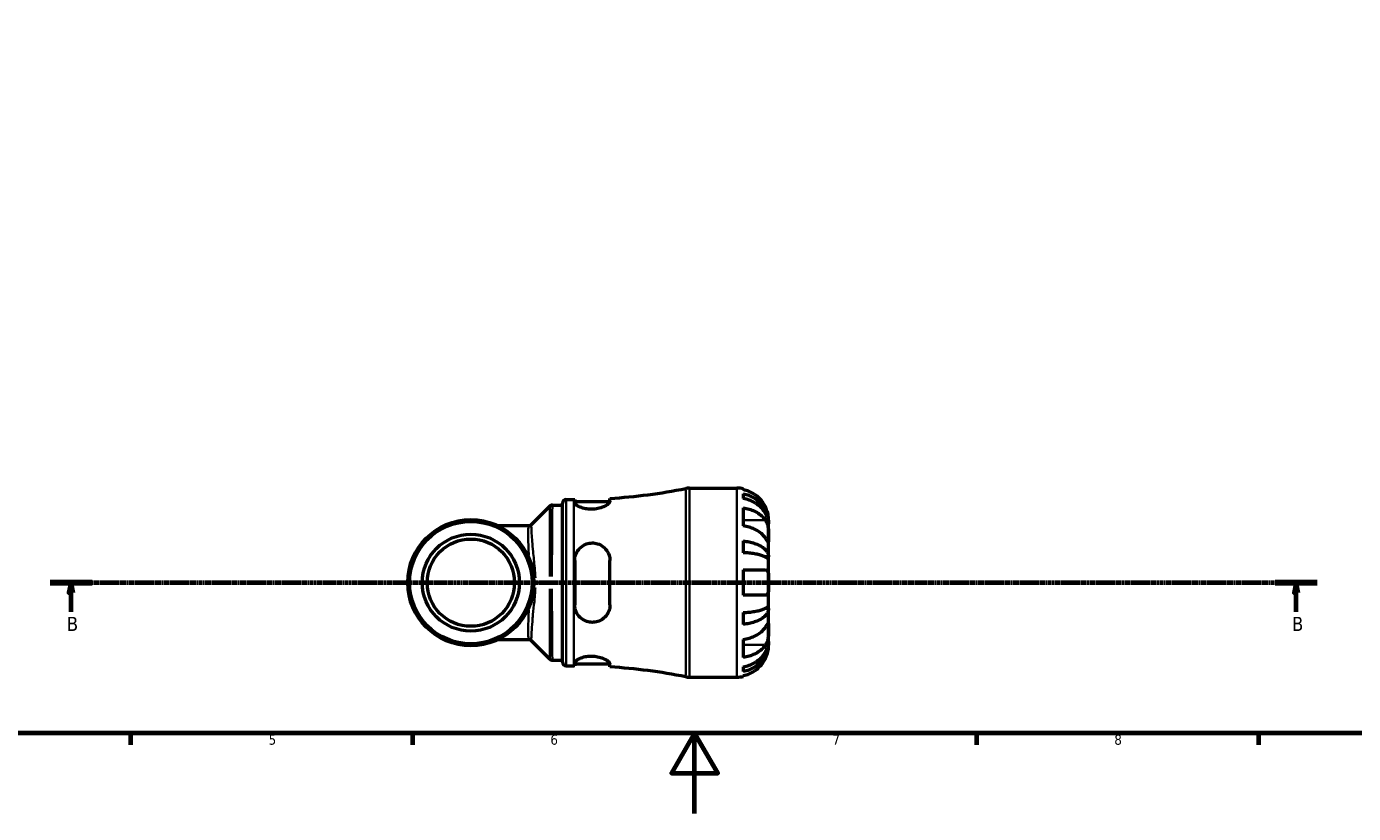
# Model space of a CAD drawing. Header units: millimetres. Extents: x 0 to 902, y 0 to 783.
# Tile 2 of 6: x 254 to 584, y 0 to 196. Entities that reach past the tile are written whole.
import ezdxf

# ---------------------------------------------------------------- set-up
doc = ezdxf.new("R2010")
doc.units = ezdxf.units.MM
doc.linetypes.add('CHAIN', pattern=[0.7087, 0.4724, -0.0591, 0.1181, -0.0591])
for name, color, linetype, lineweight in [('Border (ISO)', 7, 'Continuous', 70), ('Section Line (ISO)', 7, 'CHAIN', 70), ('Visible (ISO)', 7, 'Continuous', 50), ('Visible Narrow (ISO)', 7, 'Continuous', 35)]:
    doc.layers.add(name, color=color, linetype=linetype, lineweight=lineweight)
doc.styles.add('Label Text (ISO)', font='tahoma.ttf')
doc.styles.add('Note Text (ISO)', font='tahoma.ttf')

# ---------------------------------------------------------------- blocks, each defined once
blk = doc.blocks.new('Borders Default Border')
at = {"layer": 'Border (ISO)'}
for p, q in [((280.33, 20), (280.33, 17.1)), ((350.42, 20), (350.42, 17.1)), ((490.58, 20), (490.58, 17.1)), ((560.67, 20), (560.67, 17.1))]:
    blk.add_line(p, q, dxfattribs=at)
at = {"layer": 'Border (ISO)', "flags": 128}
for points in [[(20, 20), (20, 574), (821, 574), (821, 20), (20, 20)], [(420.5, 0), (420.5, 20), (414.73, 10), (426.27, 10), (420.5, 20)]]:
    blk.add_lwpolyline(points, dxfattribs=at)
at = {"layer": 'Border (ISO)', "color": 232, "true_color": 0xca0064, "char_height": 2.5, "attachment_point": 7, "style": 'Note Text (ISO)'}
for s, insert in [('5', (314.64, 17.05)), ('6', (384.66, 17.05)), ('7', (454.77, 17.1)), ('8', (524.81, 17.04))]:
    blk.add_mtext(s, dxfattribs=dict(at, insert=insert))
blk = doc.blocks.new('2dTransSection0')
at = {"layer": 'Section Line (ISO)', "linetype": 'CHAIN'}
blk.add_line((260.33, 57.4), (575.22, 57.4), dxfattribs=at)
at = {"layer": 'Section Line (ISO)', "linetype": 'Continuous', "lineweight": 140}
for p, q in [((260.33, 57.4), (270.76, 57.4)), ((564.79, 57.4), (575.22, 57.4))]:
    blk.add_line(p, q, dxfattribs=at)
at = {"layer": 'Section Line (ISO)', "linetype": 'Continuous'}
for p, q in [((265.54, 57.4), (265.04, 54.9)), ((265.54, 54.9), (265.54, 57.4)), ((266.04, 54.9), (265.54, 57.4)), ((570, 57.4), (569.5, 54.9)), ((570, 54.9), (570, 57.4)), ((570.5, 54.9), (570, 57.4)), ((265.04, 54.9), (266.04, 54.9)), ((265.54, 50.18), (265.54, 54.9)), ((569.5, 54.9), (570.5, 54.9)), ((570, 50.18), (570, 54.9))]:
    blk.add_line(p, q, dxfattribs=at)
at = {"layer": 'Section Line (ISO)', "linetype": 'Continuous', "flags": 128}
for points in [[(266.04, 54.9), (265.54, 57.4), (265.04, 54.9), (266.04, 54.9)], [(570.5, 54.9), (570, 57.4), (569.5, 54.9), (570.5, 54.9)]]:
    blk.add_lwpolyline(points, dxfattribs=at)
at = {"layer": 'Section Line (ISO)'}
for points in [[(266.04, 54.9), (265.54, 57.4), (265.04, 54.9), (266.04, 54.9)], [(570.5, 54.9), (570, 57.4), (569.5, 54.9), (570.5, 54.9)]]:
    blk.add_solid(points, dxfattribs=at)
at = {"layer": 'Section Line (ISO)', "char_height": 3.5, "attachment_point": 7, "style": 'Label Text (ISO)'}
for insert in [(264.48, 45.4), (568.94, 45.4)]:
    blk.add_mtext('B', dxfattribs=dict(at, insert=insert))

msp = doc.modelspace()

# ---------------------------------------------------------------- linework, layer by layer
at = {"layer": 'Visible (ISO)'}
for p, q in [((419.2113, 80.901), (431.0303, 80.901)), ((432.6053, 80.7419), (432.6053, 80.5283)), ((432.6053, 79.5197), (432.6053, 78.3119)), ((385.1635, 76.671), (387.6533, 76.671)), ((387.6533, 37.661), (387.6533, 77.141)), ((388.5933, 78.081), (390.5333, 78.081)), ((390.7158, 78.0811), (390.7158, 77.3363)), ((390.7158, 77.581), (399.4627, 77.581)), ((399.4658, 77.6267), (399.4658, 78.3611)), ((432.6053, 75.9819), (432.6053, 71.5271)), ((438.9053, 72.0205), (438.9053, 73.026)), ((379.2243, 71.5094), (371.7384, 71.5094)), ((438.9053, 72.0205), (438.8929, 72.0205)), ((438.9053, 71.6378), (438.9053, 72.0205)), ((438.9053, 68.4495), (438.9053, 71.6378)), ((432.6053, 67.7706), (432.6053, 64.8548)), ((438.9053, 63.8393), (438.9053, 68.4495)), ((390.7158, 62.901), (390.7158, 51.901)), ((399.4658, 51.901), (399.4658, 62.901)), ((438.9053, 63.8393), (437.9965, 63.8393)), ((438.9053, 62.9154), (438.9053, 63.8393)), ((438.9053, 57.401), (438.9053, 62.9154)), ((432.6053, 60.551), (432.6053, 54.251)), ((438.9053, 51.8865), (438.9053, 57.401)), ((432.6053, 49.9471), (432.6053, 47.0313)), ((438.9053, 50.9627), (437.9965, 50.9627)), ((438.9053, 50.9627), (438.9053, 51.8865)), ((438.9053, 46.3524), (438.9053, 50.9627)), ((438.9053, 43.1641), (438.9053, 46.3524)), ((371.7384, 43.2925), (379.2243, 43.2925)), ((432.6053, 43.2748), (432.6053, 38.8201)), ((438.9053, 42.7814), (438.9053, 43.1641)), ((438.9053, 42.7814), (438.8929, 42.7814)), ((438.9053, 41.776), (438.9053, 42.7814)), ((385.1635, 38.131), (387.6533, 38.131)), ((388.5933, 36.721), (390.5333, 36.721)), ((390.7158, 37.4656), (390.7158, 36.7208)), ((390.7158, 37.221), (399.4627, 37.221)), ((399.4658, 36.4408), (399.4658, 37.1753)), ((432.6053, 36.49), (432.6053, 35.2822)), ((419.2113, 33.901), (431.0303, 33.901)), ((432.6053, 34.2736), (432.6053, 34.0601))]:
    msp.add_line(p, q, dxfattribs=at)
for radius in [15.6761, 15.206, 12.0585, 10.8527]:
    msp.add_circle((364.9053, 57.401), radius, dxfattribs=at)
for centre, radius, start, end in [((390.5333, 220.611), 142.53, 273.593139, 281.232066), ((419.2113, 76.201), 4.7, 90, 101.232066), ((431.0303, 73.026), 7.875, 78.463041, 90), ((388.5933, 77.141), 0.94, 90, 180), ((390.5333, 220.611), 142.53, 270, 270.073363), ((388.5933, 37.661), 0.94, 180, 270), ((390.5333, -105.8091), 142.53, 89.926637, 90), ((390.5333, -105.8091), 142.53, 78.767934, 86.406861), ((419.2113, 38.601), 4.7, 258.767934, 270), ((431.0303, 41.776), 7.875, 270, 281.536959)]:
    msp.add_arc(centre, radius, start, end, dxfattribs=at)
for points, knots in [([(438.1276, 76.176), (437.9696, 76.5091), (437.7808, 76.8459), (437.2725, 77.6124), (436.9295, 78.0264), (436.2409, 78.719), (435.8324, 79.0619), (434.9523, 79.6535), (434.4805, 79.9022), (433.5975, 80.2696), (433.1073, 80.4249), (432.6053, 80.5283)], [3.892395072, 3.892395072, 3.892395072, 3.892395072, 3.998310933, 3.998310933, 4.145419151, 4.145419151, 4.291315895, 4.291315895, 4.43721264, 4.43721264, 4.578247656, 4.578247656, 4.578247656, 4.578247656]), ([(432.6053, 79.5197), (433.1104, 79.4196), (433.6037, 79.269), (434.4894, 78.9134), (434.9613, 78.6735), (435.8422, 78.1027), (436.2512, 77.7718), (436.9388, 77.105), (437.2806, 76.7075), (437.87, 75.8517), (438.1176, 75.3934), (438.4905, 74.5199), (438.6499, 74.0241), (438.8573, 73.0112), (438.9053, 72.494), (438.9053, 72.0205)], [0.1494024, 0.1494024, 0.1494024, 0.1494024, 0.29124982, 0.29124982, 0.43706507, 0.43706507, 0.58288032, 0.58288032, 0.7290354, 0.7290354, 0.87519047, 0.87519047, 1.02191485, 1.02191485, 1.16863923, 1.16863923, 1.16863923, 1.16863923]), ([(385.1635, 76.671), (385.1005, 76.671), (385.0376, 76.6645), (384.919, 76.6406), (384.8633, 76.6234), (384.7629, 76.583), (384.718, 76.56), (384.639, 76.5124), (384.6048, 76.4879), (384.5453, 76.4401), (384.5199, 76.4168), (384.4979, 76.3947)], [6.28318132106, 6.28318132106, 6.28318132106, 6.28318132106, 6.28355501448, 6.28355501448, 6.28392870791, 6.28392870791, 6.28430240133, 6.28430240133, 6.28467609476, 6.28467609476, 6.28504978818, 6.28504978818, 6.28504978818, 6.28504978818]), ([(399.4658, 77.6267), (399.4658, 77.5867), (399.4584, 77.5446), (399.4027, 77.3778), (399.3053, 77.2409), (398.939, 76.8841), (398.6125, 76.6563), (397.7957, 76.237), (397.3122, 76.0456), (396.3361, 75.7885), (395.8726, 75.7074), (394.9491, 75.637), (394.5043, 75.6425), (393.5891, 75.7337), (393.1363, 75.827), (392.2503, 76.093), (391.8413, 76.2741), (391.1755, 76.6653), (390.9327, 76.8752), (390.7473, 77.162), (390.7158, 77.2526), (390.7158, 77.3363)], [-1.51388871, -1.51388871, -1.51388871, -1.51388871, -1.46807207, -1.46807207, -1.34001381, -1.34001381, -1.15172155, -1.15172155, -0.9695924, -0.9695924, -0.82469696, -0.82469696, -0.69041417, -0.69041417, -0.54038864, -0.54038864, -0.36395407, -0.36395407, -0.17493064, -0.17493064, -0.08013007, -0.08013007, -0.08013007, -0.08013007]), ([(438.9053, 71.6378), (438.9053, 72.0592), (438.8573, 72.5195), (438.6499, 73.421), (438.4905, 73.8622), (438.1176, 74.6396), (437.87, 75.0475), (437.2806, 75.8092), (436.9388, 76.1629), (436.2512, 76.7563), (435.8422, 77.0509), (434.9613, 77.5588), (434.4894, 77.7723), (433.6037, 78.0888), (433.1104, 78.2229), (432.6053, 78.3119)], [3.51339372, 3.51339372, 3.51339372, 3.51339372, 3.6601181, 3.6601181, 3.80684248, 3.80684248, 3.95299756, 3.95299756, 4.09915263, 4.09915263, 4.24496788, 4.24496788, 4.39078313, 4.39078313, 4.53263055, 4.53263055, 4.53263055, 4.53263055]), ([(432.6053, 75.9819), (433.1073, 75.9087), (433.5975, 75.799), (434.4805, 75.5391), (434.9523, 75.3633), (435.8324, 74.945), (436.2409, 74.7025), (436.9295, 74.2128), (437.2725, 73.92), (437.7808, 73.378), (437.9696, 73.1398), (438.1276, 72.9043)], [0.149410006, 0.149410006, 0.149410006, 0.149410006, 0.290445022, 0.290445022, 0.436341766, 0.436341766, 0.582238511, 0.582238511, 0.729346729, 0.729346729, 0.835262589, 0.835262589, 0.835262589, 0.835262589]), ([(438.9053, 73.026), (438.9053, 73.026), (438.9055, 73.0489), (438.9043, 73.1429), (438.9029, 73.2169), (438.889, 73.4865), (438.8691, 73.7289), (438.784, 74.2398), (438.734, 74.4766), (438.6157, 74.9143), (438.557, 75.1047), (438.4204, 75.4944), (438.3431, 75.692), (438.2162, 75.985), (438.1727, 76.0809), (438.1276, 76.176)], [-2.176679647, -2.176679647, -2.176679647, -2.176679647, -2.110866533, -2.110866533, -2.040552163, -2.040552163, -1.91738302, -1.91738302, -1.829422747, -1.829422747, -1.765581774, -1.765581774, -1.70117883, -1.70117883, -1.669619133, -1.669619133, -1.669619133, -1.669619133]), ([(438.1276, 72.9043), (438.1854, 72.8181), (438.2405, 72.726), (438.3768, 72.4707), (438.4525, 72.2992), (438.5875, 71.926), (438.6457, 71.7253), (438.7603, 71.2264), (438.8066, 70.9253), (438.8784, 70.2291), (438.8935, 69.8414), (438.907, 69.0935), (438.9053, 68.7439), (438.9053, 68.4495)], [-0.50766593, -0.50766593, -0.50766593, -0.50766593, -0.46718991, -0.46718991, -0.402002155, -0.402002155, -0.33506637, -0.33506637, -0.243004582, -0.243004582, -0.124888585, -0.124888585, 0, 0, 0, 0]), ([(379.8863, 71.7828), (379.8637, 71.7603), (379.8378, 71.7367), (379.7771, 71.6886), (379.7425, 71.6641), (379.6628, 71.6169), (379.6178, 71.5942), (379.5178, 71.5549), (379.4627, 71.5383), (379.3465, 71.5155), (379.2852, 71.5094), (379.2243, 71.5094)], [1.52925491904, 1.52925491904, 1.52925491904, 1.52925491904, 1.53118207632, 1.53118207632, 1.53310923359, 1.53310923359, 1.53503639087, 1.53503639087, 1.53696354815, 1.53696354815, 1.53889070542, 1.53889070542, 1.53889070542, 1.53889070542]), ([(438.1276, 68.4495), (437.9696, 68.685), (437.7808, 68.9232), (437.2725, 69.4652), (436.9295, 69.758), (436.2409, 70.2477), (435.8324, 70.4902), (434.9523, 70.9085), (434.4805, 71.0843), (433.5975, 71.3442), (433.1073, 71.454), (432.6053, 71.5271)], [3.892395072, 3.892395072, 3.892395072, 3.892395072, 3.998310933, 3.998310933, 4.145419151, 4.145419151, 4.291315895, 4.291315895, 4.43721264, 4.43721264, 4.578247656, 4.578247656, 4.578247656, 4.578247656]), ([(390.7158, 62.901), (390.7158, 63.0461), (390.7231, 63.1909), (390.7798, 63.7603), (390.884, 64.1745), (391.262, 65.0934), (391.5811, 65.5754), (392.3706, 66.3708), (392.8306, 66.6889), (393.7673, 67.0961), (394.2169, 67.2131), (395.1303, 67.299), (395.5794, 67.2714), (396.5268, 67.0666), (397.0054, 66.8673), (397.9169, 66.2895), (398.3309, 65.894), (398.9962, 64.9583), (399.239, 64.4135), (399.4319, 63.5277), (399.4658, 63.2157), (399.4658, 62.901)], [-1.50675698, -1.50675698, -1.50675698, -1.50675698, -1.46149555, -1.46149555, -1.32770331, -1.32770331, -1.14676156, -1.14676156, -0.97470672, -0.97470672, -0.83447156, -0.83447156, -0.69888057, -0.69888057, -0.53962463, -0.53962463, -0.35952093, -0.35952093, -0.17170196, -0.17170196, -0.0733786, -0.0733786, -0.0733786, -0.0733786]), ([(432.6053, 67.7706), (433.1104, 67.7181), (433.6037, 67.6392), (434.4894, 67.4527), (434.9613, 67.327), (435.8422, 67.0278), (436.2512, 66.8543), (436.9388, 66.5047), (437.2806, 66.2964), (437.87, 65.8477), (438.1176, 65.6074), (438.4905, 65.1495), (438.6499, 64.8896), (438.8573, 64.3586), (438.9053, 64.0875), (438.9053, 63.8393)], [0.1494024, 0.1494024, 0.1494024, 0.1494024, 0.29124982, 0.29124982, 0.43706507, 0.43706507, 0.58288032, 0.58288032, 0.7290354, 0.7290354, 0.87519047, 0.87519047, 1.02191485, 1.02191485, 1.16863923, 1.16863923, 1.16863923, 1.16863923]), ([(438.9053, 68.4495), (438.9053, 68.2937), (438.9055, 68.1548), (438.9043, 67.9067), (438.9028, 67.8012), (438.8904, 67.6029), (438.8753, 67.5384), (438.8104, 67.5188), (438.7631, 67.5574), (438.6458, 67.6984), (438.5876, 67.7772), (438.4526, 67.9687), (438.3769, 68.0795), (438.2407, 68.2811), (438.1855, 68.3632), (438.1276, 68.4495)], [0, 0, 0, 0, 0.066081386, 0.066081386, 0.136674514, 0.136674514, 0.238734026, 0.238734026, 0.334577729, 0.334577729, 0.401578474, 0.401578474, 0.466853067, 0.466853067, 0.507453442, 0.507453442, 0.507453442, 0.507453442]), ([(438.9053, 62.9154), (438.9053, 63.0378), (438.8573, 63.1716), (438.6499, 63.4336), (438.4905, 63.5618), (438.1176, 63.7877), (437.87, 63.9062), (437.2806, 64.1275), (436.9388, 64.2303), (436.2512, 64.4028), (435.8422, 64.4883), (434.9613, 64.636), (434.4894, 64.698), (433.6037, 64.79), (433.1104, 64.8289), (432.6053, 64.8548)], [3.51339372, 3.51339372, 3.51339372, 3.51339372, 3.6601181, 3.6601181, 3.80684248, 3.80684248, 3.95299756, 3.95299756, 4.09915263, 4.09915263, 4.24496788, 4.24496788, 4.39078313, 4.39078313, 4.53263055, 4.53263055, 4.53263055, 4.53263055]), ([(432.6053, 60.551), (433.1073, 60.551), (433.5975, 60.551), (434.4805, 60.551), (434.9523, 60.551), (435.8324, 60.551), (436.2409, 60.551), (436.9295, 60.551), (437.2725, 60.551), (437.7808, 60.551), (437.9696, 60.551), (438.1276, 60.551)], [0.149410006, 0.149410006, 0.149410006, 0.149410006, 0.290445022, 0.290445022, 0.436341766, 0.436341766, 0.582238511, 0.582238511, 0.729346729, 0.729346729, 0.835262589, 0.835262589, 0.835262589, 0.835262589]), ([(438.1276, 60.551), (438.2417, 60.551), (438.3452, 60.5234), (438.5351, 60.4015), (438.6173, 60.302), (438.7516, 60.021), (438.8001, 59.8383), (438.8771, 59.3323), (438.8932, 58.9906), (438.907, 58.2299), (438.9053, 57.8176), (438.9053, 57.401)], [-0.507771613, -0.507771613, -0.507771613, -0.507771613, -0.427868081, -0.427868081, -0.340242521, -0.340242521, -0.247592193, -0.247592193, -0.125001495, -0.125001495, 0, 0, 0, 0]), ([(438.9053, 57.401), (438.9053, 57.1634), (438.9055, 56.9267), (438.9039, 56.4501), (438.902, 56.2126), (438.8849, 55.6356), (438.8626, 55.3207), (438.774, 54.8602), (438.7203, 54.6962), (438.5744, 54.4422), (438.484, 54.3545), (438.3007, 54.268), (438.2174, 54.251), (438.1276, 54.251)], [0, 0, 0, 0, 0.071262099, 0.071262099, 0.146743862, 0.146743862, 0.265237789, 0.265237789, 0.355204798, 0.355204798, 0.444804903, 0.444804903, 0.507889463, 0.507889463, 0.507889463, 0.507889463]), ([(438.1276, 54.251), (437.9696, 54.251), (437.7808, 54.251), (437.2725, 54.251), (436.9295, 54.251), (436.2409, 54.251), (435.8324, 54.251), (434.9523, 54.251), (434.4805, 54.251), (433.5975, 54.251), (433.1073, 54.251), (432.6053, 54.251)], [3.892395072, 3.892395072, 3.892395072, 3.892395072, 3.998310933, 3.998310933, 4.145419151, 4.145419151, 4.291315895, 4.291315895, 4.43721264, 4.43721264, 4.578247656, 4.578247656, 4.578247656, 4.578247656]), ([(399.4658, 51.901), (399.4658, 51.7539), (399.4584, 51.6074), (399.4027, 51.055), (399.3053, 50.6598), (398.939, 49.7373), (398.6125, 49.2389), (397.7957, 48.4153), (397.3122, 48.0861), (396.3361, 47.6809), (395.8726, 47.5696), (394.9491, 47.5056), (394.5043, 47.5427), (393.5891, 47.7619), (393.1363, 47.957), (392.2503, 48.5253), (391.8413, 48.9192), (391.1755, 49.8599), (390.9327, 50.4139), (390.7473, 51.2964), (390.7158, 51.5977), (390.7158, 51.901)], [-1.51388871, -1.51388871, -1.51388871, -1.51388871, -1.46807207, -1.46807207, -1.34001381, -1.34001381, -1.15172155, -1.15172155, -0.9695924, -0.9695924, -0.82469696, -0.82469696, -0.69041417, -0.69041417, -0.54038864, -0.54038864, -0.36395407, -0.36395407, -0.17493064, -0.17493064, -0.08013007, -0.08013007, -0.08013007, -0.08013007]), ([(432.6053, 49.9471), (433.1104, 49.973), (433.6037, 50.0119), (434.4894, 50.1039), (434.9613, 50.166), (435.8422, 50.3136), (436.2512, 50.3991), (436.9388, 50.5716), (437.2806, 50.6744), (437.87, 50.8957), (438.1176, 51.0143), (438.4905, 51.2402), (438.6499, 51.3684), (438.8573, 51.6303), (438.9053, 51.7641), (438.9053, 51.8865)], [0.1494024, 0.1494024, 0.1494024, 0.1494024, 0.29124982, 0.29124982, 0.43706507, 0.43706507, 0.58288032, 0.58288032, 0.7290354, 0.7290354, 0.87519047, 0.87519047, 1.02191485, 1.02191485, 1.16863923, 1.16863923, 1.16863923, 1.16863923]), ([(438.9053, 50.9627), (438.9053, 50.7144), (438.8573, 50.4433), (438.6499, 49.9123), (438.4905, 49.6524), (438.1176, 49.1945), (437.87, 48.9542), (437.2806, 48.5056), (436.9388, 48.2972), (436.2512, 47.9476), (435.8422, 47.7741), (434.9613, 47.4749), (434.4894, 47.3492), (433.6037, 47.1627), (433.1104, 47.0838), (432.6053, 47.0313)], [3.51339372, 3.51339372, 3.51339372, 3.51339372, 3.6601181, 3.6601181, 3.80684248, 3.80684248, 3.95299756, 3.95299756, 4.09915263, 4.09915263, 4.24496788, 4.24496788, 4.39078313, 4.39078313, 4.53263055, 4.53263055, 4.53263055, 4.53263055]), ([(432.6053, 43.2748), (433.1073, 43.348), (433.5975, 43.4577), (434.4805, 43.7176), (434.9523, 43.8934), (435.8324, 44.3117), (436.2409, 44.5542), (436.9295, 45.0439), (437.2725, 45.3367), (437.7808, 45.8787), (437.9696, 46.1169), (438.1276, 46.3524)], [0.149410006, 0.149410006, 0.149410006, 0.149410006, 0.290445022, 0.290445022, 0.436341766, 0.436341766, 0.582238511, 0.582238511, 0.729346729, 0.729346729, 0.835262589, 0.835262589, 0.835262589, 0.835262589]), ([(438.1276, 46.3524), (438.1854, 46.4386), (438.2405, 46.5207), (438.3768, 46.7222), (438.4525, 46.833), (438.5875, 47.0246), (438.6457, 47.1034), (438.7603, 47.2412), (438.8066, 47.28), (438.8784, 47.2675), (438.8935, 47.1876), (438.907, 46.8797), (438.9053, 46.6468), (438.9053, 46.3524)], [-0.50766593, -0.50766593, -0.50766593, -0.50766593, -0.46718991, -0.46718991, -0.402002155, -0.402002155, -0.33506637, -0.33506637, -0.243004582, -0.243004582, -0.124888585, -0.124888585, 0, 0, 0, 0]), ([(438.9053, 46.3524), (438.9053, 46.1967), (438.9055, 46.025), (438.9043, 45.643), (438.9028, 45.4319), (438.8904, 44.8923), (438.8753, 44.5571), (438.8104, 43.9015), (438.7631, 43.5877), (438.6458, 43.077), (438.5876, 42.8763), (438.4526, 42.503), (438.3769, 42.3316), (438.2407, 42.0761), (438.1855, 41.9839), (438.1276, 41.8976)], [0, 0, 0, 0, 0.066081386, 0.066081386, 0.136674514, 0.136674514, 0.238734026, 0.238734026, 0.334577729, 0.334577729, 0.401578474, 0.401578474, 0.466853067, 0.466853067, 0.507453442, 0.507453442, 0.507453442, 0.507453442]), ([(379.2243, 43.2925), (379.2852, 43.2925), (379.3465, 43.2864), (379.4627, 43.2636), (379.5178, 43.2471), (379.6178, 43.2077), (379.6628, 43.185), (379.7425, 43.1378), (379.7771, 43.1133), (379.8378, 43.0652), (379.8637, 43.0416), (379.8863, 43.0191)], [-1.53888711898, -1.53888711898, -1.53888711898, -1.53888711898, -1.5369599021, -1.5369599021, -1.53503268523, -1.53503268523, -1.53310546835, -1.53310546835, -1.53117825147, -1.53117825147, -1.5292510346, -1.5292510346, -1.5292510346, -1.5292510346]), ([(432.6053, 36.49), (433.1104, 36.5791), (433.6037, 36.7131), (434.4894, 37.0296), (434.9613, 37.2431), (435.8422, 37.7511), (436.2512, 38.0456), (436.9388, 38.639), (437.2806, 38.9927), (437.87, 39.7544), (438.1176, 40.1623), (438.4905, 40.9397), (438.6499, 41.3809), (438.8573, 42.2824), (438.9053, 42.7427), (438.9053, 43.1641)], [0.1494024, 0.1494024, 0.1494024, 0.1494024, 0.29124982, 0.29124982, 0.43706507, 0.43706507, 0.58288032, 0.58288032, 0.7290354, 0.7290354, 0.87519047, 0.87519047, 1.02191485, 1.02191485, 1.16863923, 1.16863923, 1.16863923, 1.16863923]), ([(438.9053, 42.7814), (438.9053, 42.3079), (438.8573, 41.7907), (438.6499, 40.7778), (438.4905, 40.282), (438.1176, 39.4085), (437.87, 38.9502), (437.2806, 38.0944), (436.9388, 37.6969), (436.2512, 37.0301), (435.8422, 36.6992), (434.9613, 36.1284), (434.4894, 35.8886), (433.6037, 35.5329), (433.1104, 35.3823), (432.6053, 35.2822)], [3.51339372, 3.51339372, 3.51339372, 3.51339372, 3.6601181, 3.6601181, 3.80684248, 3.80684248, 3.95299756, 3.95299756, 4.09915263, 4.09915263, 4.24496788, 4.24496788, 4.39078313, 4.39078313, 4.53263055, 4.53263055, 4.53263055, 4.53263055]), ([(438.1276, 41.8976), (437.9696, 41.6621), (437.7808, 41.4239), (437.2725, 40.882), (436.9295, 40.5892), (436.2409, 40.0994), (435.8324, 39.857), (434.9523, 39.4387), (434.4805, 39.2628), (433.5975, 39.003), (433.1073, 38.8932), (432.6053, 38.8201)], [3.892395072, 3.892395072, 3.892395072, 3.892395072, 3.998310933, 3.998310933, 4.145419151, 4.145419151, 4.291315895, 4.291315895, 4.43721264, 4.43721264, 4.578247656, 4.578247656, 4.578247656, 4.578247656]), ([(438.1276, 38.626), (438.1897, 38.7569), (438.2487, 38.8891), (438.3846, 39.2146), (438.4572, 39.4072), (438.5885, 39.7963), (438.6456, 39.9906), (438.7601, 40.4396), (438.8067, 40.6816), (438.8784, 41.1655), (438.8935, 41.3825), (438.907, 41.6934), (438.9053, 41.776), (438.9053, 41.776)], [-0.508164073, -0.508164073, -0.508164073, -0.508164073, -0.464605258, -0.464605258, -0.401547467, -0.401547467, -0.335618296, -0.335618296, -0.242869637, -0.242869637, -0.124906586, -0.124906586, 0, 0, 0, 0]), ([(384.4979, 38.4072), (384.5199, 38.3851), (384.5453, 38.3618), (384.6048, 38.314), (384.639, 38.2895), (384.718, 38.242), (384.7629, 38.2189), (384.8633, 38.1785), (384.919, 38.1613), (385.0376, 38.1375), (385.1005, 38.131), (385.1635, 38.131)], [3.13974474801, 3.13974474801, 3.13974474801, 3.13974474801, 3.14011843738, 3.14011843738, 3.14049212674, 3.14049212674, 3.14086581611, 3.14086581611, 3.14123950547, 3.14123950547, 3.14161319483, 3.14161319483, 3.14161319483, 3.14161319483]), ([(390.7158, 37.4656), (390.7158, 37.5057), (390.7231, 37.5473), (390.7798, 37.7178), (390.884, 37.8569), (391.262, 38.1948), (391.5811, 38.3963), (392.3706, 38.7501), (392.8306, 38.9027), (393.7673, 39.0925), (394.2169, 39.1437), (395.1303, 39.1599), (395.5794, 39.1273), (396.5268, 38.9769), (397.0054, 38.8477), (397.9169, 38.5145), (398.3309, 38.3053), (398.9962, 37.8748), (399.239, 37.6541), (399.4319, 37.3559), (399.4658, 37.2608), (399.4658, 37.1753)], [-1.50675698, -1.50675698, -1.50675698, -1.50675698, -1.46149555, -1.46149555, -1.32770331, -1.32770331, -1.14676156, -1.14676156, -0.97470672, -0.97470672, -0.83447156, -0.83447156, -0.69888057, -0.69888057, -0.53962463, -0.53962463, -0.35952093, -0.35952093, -0.17170196, -0.17170196, -0.0733786, -0.0733786, -0.0733786, -0.0733786]), ([(432.6053, 34.2736), (433.1073, 34.377), (433.5975, 34.5323), (434.4805, 34.8998), (434.9523, 35.1484), (435.8324, 35.74), (436.2409, 36.0829), (436.9295, 36.7755), (437.2725, 37.1896), (437.7808, 37.956), (437.9696, 38.2929), (438.1276, 38.626)], [0.149410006, 0.149410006, 0.149410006, 0.149410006, 0.290445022, 0.290445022, 0.436341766, 0.436341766, 0.582238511, 0.582238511, 0.729346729, 0.729346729, 0.835262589, 0.835262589, 0.835262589, 0.835262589])]:
    msp.add_open_spline(points, degree=3, knots=knots, dxfattribs=at)
for points in [[(379.8863, 71.7828), (381.4253, 73.3162), (382.9621, 74.8546), (384.4979, 76.3947)], [(384.4979, 38.4072), (382.9621, 39.9473), (381.4253, 41.4857), (379.8863, 43.0191)]]:
    msp.add_open_spline(points, degree=3, dxfattribs=at)
at = {"layer": 'Visible Narrow (ISO)'}
for p, q in [((418.2958, 34.2792), (418.2958, 80.5227)), ((419.2113, 80.6116), (419.2113, 34.1903)), ((431.0303, 34.1903), (431.0303, 80.6116)), ((388.5933, 77.8264), (388.5933, 36.9756)), ((390.5333, 36.9756), (390.5333, 77.8264)), ((437.8515, 72.9043), (432.8814, 72.9043)), ((380.9389, 57.401), (380.6012, 57.401)), ((384.3668, 57.401), (381.1356, 57.401)), ((384.5686, 57.401), (385.0141, 57.401)), ((437.8515, 41.8976), (432.8814, 41.8976))]:
    msp.add_line(p, q, dxfattribs=at)
for points, knots in [([(384.4984, 76.3346), (384.4994, 76.1458), (384.5008, 75.5086), (384.5061, 72.9909), (384.5108, 70.727), (384.5276, 65.2778), (384.5418, 62.1263), (384.5454, 58.9003)], [6.36349638, 6.36349638, 6.36349638, 6.36349638, 6.74193861, 6.74193861, 7.26785647, 7.26785647, 7.77553504, 7.77553504, 7.77553504, 7.77553504]), ([(385.0417, 58.9125), (385.0484, 62.1616), (385.0745, 65.3436), (385.1148, 70.8742), (385.1305, 73.1826), (385.1498, 75.76), (385.1559, 76.4149), (385.1607, 76.6091)], [-7.77544162, -7.77544162, -7.77544162, -7.77544162, -7.26785647, -7.26785647, -6.74193861, -6.74193861, -6.36172134, -6.36172134, -6.36172134, -6.36172134]), ([(379.2175, 71.4852), (379.2146, 71.465), (379.2116, 71.4311), (379.1919, 71.1169), (379.1738, 70.4281), (379.1673, 68.2939), (379.1837, 66.7993), (379.2773, 64.7592), (379.2912, 64.4867), (379.3065, 64.208)], [1.59684205, 1.59684205, 1.59684205, 1.59684205, 1.67384516, 1.67384516, 2.10447, 2.10447, 2.57013911, 2.57013911, 2.6399663, 2.6399663, 2.6399663, 2.6399663]), ([(380.9348, 58.5775), (380.905, 59.4276), (380.8465, 60.2664), (380.6461, 62.5244), (380.4893, 63.8785), (380.1902, 66.9162), (380.0813, 68.4554), (379.9537, 70.6564), (379.9238, 71.3692), (379.9004, 71.6899), (379.8976, 71.7217), (379.895, 71.7437)], [-3.06097577, -3.06097577, -3.06097577, -3.06097577, -2.88546673, -2.88546673, -2.57013911, -2.57013911, -2.10447, -2.10447, -1.67384516, -1.67384516, -1.60987181, -1.60987181, -1.60987181, -1.60987181]), ([(379.895, 43.0581), (379.8986, 43.0891), (379.9026, 43.1389), (379.9268, 43.5056), (379.9552, 44.1562), (380.0498, 45.8125), (380.1065, 46.6998), (380.2343, 48.2687), (380.2869, 48.8571), (380.445, 50.487), (380.5661, 51.5837), (380.7499, 53.43), (380.8146, 54.1317), (380.8949, 55.3029), (380.9194, 55.7617), (380.9353, 56.2239)], [1.60986812, 1.60986812, 1.60986812, 1.60986812, 1.69914603, 1.69914603, 2.08927975, 2.08927975, 2.38938261, 2.38938261, 2.55137818, 2.55137818, 2.81369572, 2.81369572, 2.96561335, 2.96561335, 3.06097557, 3.06097557, 3.06097557, 3.06097557]), ([(384.5454, 55.901), (384.5437, 54.542), (384.5401, 53.1953), (384.5277, 49.2805), (384.519, 46.8511), (384.5079, 42.767), (384.5046, 41.1195), (384.5006, 39.1586), (384.4993, 38.6337), (384.4984, 38.4661)], [1.64924375, 1.64924375, 1.64924375, 1.64924375, 1.86296731, 1.86296731, 2.29197084, 2.29197084, 2.72388652, 2.72388652, 3.06129733, 3.06129733, 3.06129733, 3.06129733]), ([(385.1607, 38.1916), (385.1564, 38.3641), (385.1511, 38.9041), (385.1356, 40.9134), (385.1242, 42.5943), (385.0944, 46.7475), (385.0748, 49.2121), (385.051, 53.1648), (385.0446, 54.5212), (385.0417, 55.8891)], [-3.06307235, -3.06307235, -3.06307235, -3.06307235, -2.72388652, -2.72388652, -2.29197084, -2.29197084, -1.86296731, -1.86296731, -1.64933717, -1.64933717, -1.64933717, -1.64933717]), ([(379.3063, 50.5937), (379.2872, 50.2403), (379.2701, 49.8967), (379.2289, 48.9545), (379.2098, 48.3802), (379.1724, 46.8515), (379.1681, 45.9901), (379.175, 44.3843), (379.1906, 43.7556), (379.2096, 43.3948), (379.2136, 43.3437), (379.2175, 43.3165)], [-2.63996269, -2.63996269, -2.63996269, -2.63996269, -2.55137818, -2.55137818, -2.38938261, -2.38938261, -2.08927975, -2.08927975, -1.69914603, -1.69914603, -1.59683846, -1.59683846, -1.59683846, -1.59683846])]:
    msp.add_open_spline(points, degree=3, knots=knots, dxfattribs=at)

# ---------------------------------------------------------------- block references
msp.add_blockref('Borders Default Border', (0, 0))
at = {"layer": 'Section Line (ISO)'}
msp.add_blockref('2dTransSection0', (0, 0), dxfattribs=at)

doc.saveas('drawing.dxf')
